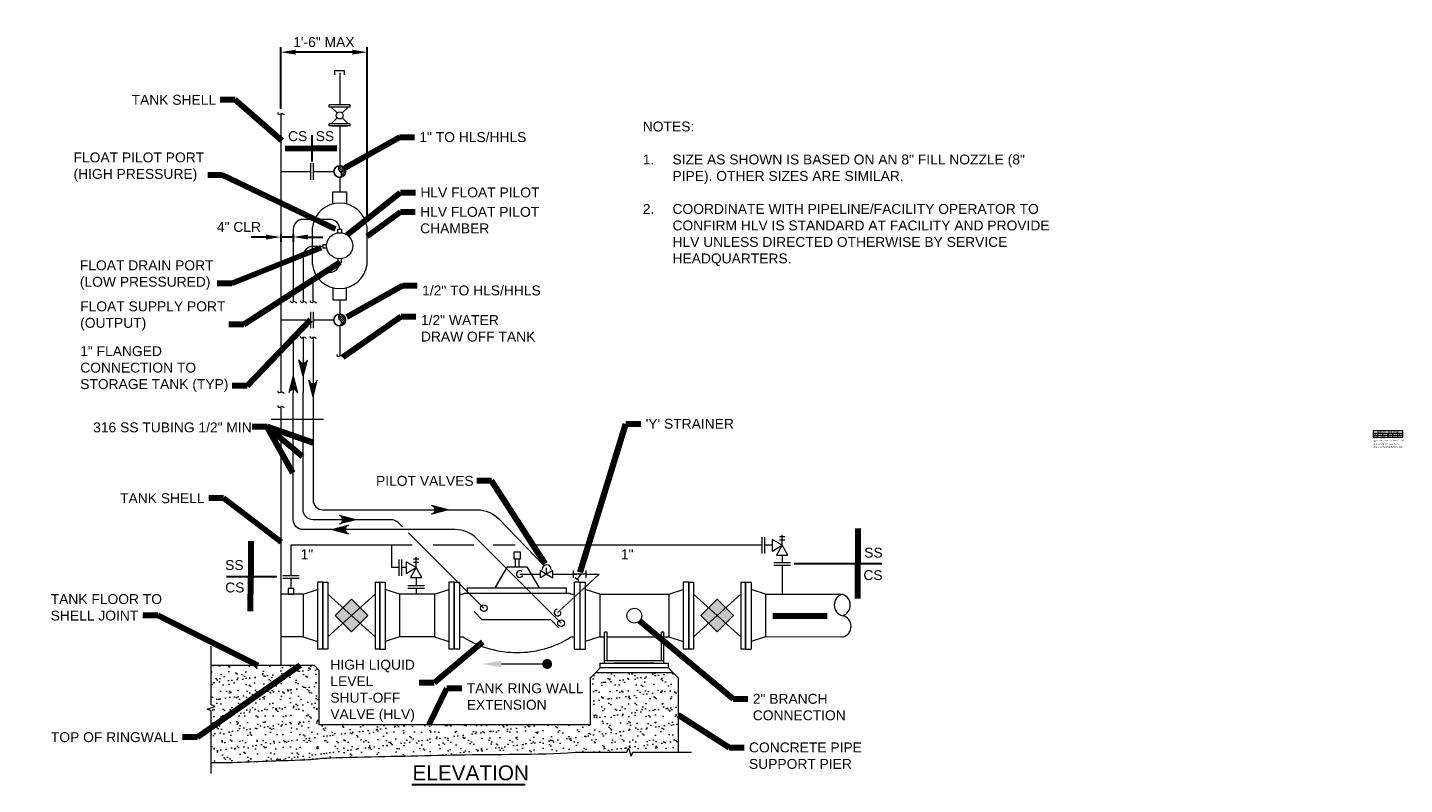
# Model space of a CAD drawing. Header units: inches. Extents: x -2466 to -1611, y -1499 to -1346.
# Tile 5 of 5: x -1889 to -1611, y -1499 to -1346. Entities that reach past the tile are written whole.
import ezdxf

# ---------------------------------------------------------------- set-up
doc = ezdxf.new("R2010")
doc.units = ezdxf.units.IN
doc.header["$MEASUREMENT"] = 0
doc.linetypes.add('HIDDEN', pattern=[0.19685, 0.15748, -0.03937])
doc.layers.get('DefPoints').update_dxf_attribs({"lineweight": 0})
for name, color, linetype, lineweight in [('G-ANNO-DIMS', 2, 'Continuous', 0), ('G-ANNO-MASK', 1, 'Continuous', 0), ('G-ANNO-NOTE', 4, 'Continuous', 30), ('G-ANNO-PATT', 250, 'Continuous', 0), ('G-ANNO-SCHD', 2, 'Continuous', 0), ('G-ANNO-TEXT', 2, 'Continuous', 30), ('M-DETL LGHT', 3, 'Continuous', 0), ('M-DETL-LGHT', 3, 'Continuous', 0), ('M-DETL-MEDM', 5, 'Continuous', 0), ('M-DETL-XLGT', 1, 'Continuous', 0), ('M-PIPE-SUPT', 3, 'Continuous', 0)]:
    doc.layers.add(name, color=color, linetype=linetype, lineweight=lineweight)
doc.layers.add('G-ANNO-NPLT', color=1, linetype='Continuous', lineweight=0, plot=False)
doc.styles.add("AEC_AC_06ArchDims-CC_3-4_1'", font='arial.ttf', dxfattribs={"height": 2})
doc.styles.add('AEC_AC_40Text-LeftTop_FullScale', font='arial.ttf', dxfattribs={"height": 0.125})
doc.styles.add("AEC_AC_41Text-LeftTop_6_1'", font='arial.ttf', dxfattribs={"height": 0.25})
doc.styles.add("AEC_AC_45Text-LeftTop_3-4_1'", font='arial.ttf', dxfattribs={"height": 2})
doc.styles.add("AEC_AC_46Text-LeftTop_1-2_1'", font='arial.ttf', dxfattribs={"height": 3})
doc.dimstyles.new("AEC_AC_06_Arch-Dims_3-4_1'", dxfattribs={"dimtxt": 2, "dimasz": 3, "dimexe": 1, "dimexo": 1, "dimgap": 1, "dimtad": 1, "dimdec": 4, "dimzin": 15, "dimdsep": 46, "dimlunit": 4, "dimtxsty": "AEC_AC_06ArchDims-CC_3-4_1'", "dimcen": 0.09, "dimclrd": 256, "dimclre": 256, "dimazin": 2, "dimtfac": 0.7, "dimtdec": 4, "dimtix": 1, "dimtmove": 1, "dimatfit": 3, "dimfxl": 1, "dimfrac": 1, "dimtolj": 1, "dimtzin": 15, "dimlwd": 30, "dimlwe": 30, "dimarcsym": 0})
doc.dimstyles.new("AEC_AC_45_Notes_3-4_1'", dxfattribs={"dimtxt": 2, "dimasz": 3, "dimexe": 1, "dimexo": 1, "dimgap": 1, "dimtad": 1, "dimjust": 1, "dimdec": 3, "dimzin": 15, "dimdsep": 46, "dimlunit": 5, "dimtxsty": "AEC_AC_45Text-LeftTop_3-4_1'", "dimcen": 0.09, "dimclrd": 256, "dimclre": 256, "dimazin": 2, "dimtfac": 0.7, "dimtdec": 3, "dimtmove": 1, "dimatfit": 1, "dimfxl": 1, "dimfrac": 1, "dimtolj": 1, "dimtzin": 15, "dimlwd": 30, "dimlwe": 30, "dimarcsym": 0})

# ---------------------------------------------------------------- blocks, each defined once
blk = doc.blocks.new('8 WNF')
for p, q in [((4.31, 0), (-4.31, 0)), ((4.31, 0), (5.27, -2.9)), ((-4.31, 0), (-5.2, -2.9)), ((6.75, -2.9), (-6.75, -2.9)), ((-6.75, -4), (-6.75, -2.9)), ((6.75, -4), (-6.75, -4)), ((6.75, -4), (6.75, -2.9))]:
    blk.add_line(p, q)
blk = doc.blocks.new('DBB 8')
blk.add_hatch(color=256).paths.add_polyline_path([(-5.73, -3.3), (-9.03, 0), (-5.73, 3.3), (-2.43, 0)])
for p, q in [((-11.5, 6.75), (-10.52, 6.75)), ((-11.5, -6.75), (-11.5, 6.75)), ((-10.52, 6.75), (-10.52, -6.75)), ((-0.95, 6.75), (0.04, 6.75)), ((-0.95, 6.75), (-0.95, -6.75)), ((0, -6.75), (0, 6.75)), ((-0.95, 4.31), (-10.52, -4.31)), ((-10.52, 4.31), (-0.95, -4.31)), ((-10.52, -6.75), (-11.5, -6.75)), ((0.04, -6.75), (-0.95, -6.75))]:
    blk.add_line(p, q)
blk.add_3dface([(-9.03, 0), (-5.73, 3.3), (-2.43, 0), (-5.73, -3.3)])
blk = doc.blocks.new('PIPEEND')
for centre, radius, start, end in [((0.059, 0.75), 0.257, 103.375, 256.625), ((0.087, 0.25), 0.265, 109.106, 250.894), ((-0.059, 0.25), 0.257, 283.375, 76.625)]:
    blk.add_arc(centre, radius, start, end)
blk = doc.blocks.new('*U9')
at = {"color": 0}
for p, q in [((4.72, 5.25), (4.9, 5.43)), ((4.73, 5.08), (5.04, 5.39)), ((4.79, 4.97), (5.15, 5.32)), ((4.89, 4.89), (5.23, 5.23)), ((4.96, 4.79), (5.3, 5.12)), ((4.98, 4.62), (5.33, 4.97)), ((4.99, 4.46), (5.3, 4.77))]:
    blk.add_line(p, q, dxfattribs=at)
blk = doc.blocks.new('Pipesect')
blk.add_circle((0, 0), 0.5)
at = {"layer": 'M-DETL-XLGT'}
for centre, radius, start, end in [((0.21, 0.25), 0.325, 129.6583, 230.3417), ((-0.12, -0.25), 0.279, 296.4507, 63.5493)]:
    blk.add_arc(centre, radius, start, end, dxfattribs=at)
blk.add_blockref('*U9', (-4.83, -4.94), dxfattribs=at)
blk = doc.blocks.new('FLOWARROW')
blk.add_hatch(color=256).paths.add_polyline_path([(0, 0), (-1.15, -4.46, -0.774597), (1.15, -4.46)])
at = {"color": 13}
for q in [(-1.15, -4.46), (1.15, -4.46)]:
    blk.add_line((0, 0), q, dxfattribs=at)
blk.add_arc((0, -4.76), 1.19, 14.4775, 165.5225, dxfattribs=at)
blk = doc.blocks.new('*D47')
at = {"layer": 'DefPoints', "color": 0, "lineweight": 13, "transparency": 16777216}
for p in [(-1837.74, -1351.04), (-1837.74, -1363.48), (-1820.3, -1386.39)]:
    blk.add_point(p, dxfattribs=at)
at = {"layer": 'G-ANNO-DIMS', "lineweight": 30, "transparency": 16777216}
for p, q in [((-1837.74, -1362.48), (-1837.74, -1350.04)), ((-1823.3, -1351.04), (-1834.74, -1351.04)), ((-1820.3, -1385.39), (-1820.3, -1350.04))]:
    blk.add_line(p, q, dxfattribs=at)
at = {"layer": 'G-ANNO-DIMS', "lineweight": 13, "transparency": 16777216}
for points in [[(-1834.74, -1350.54), (-1834.74, -1351.54), (-1837.74, -1351.04)], [(-1823.3, -1350.54), (-1823.3, -1351.54), (-1820.3, -1351.04)]]:
    blk.add_solid(points, dxfattribs=at)
at = {"layer": 'G-ANNO-DIMS', "color": 0, "lineweight": 30, "transparency": 16777216, "insert": (-1829.02, -1349.02), "char_height": 2, "attachment_point": 5, "style": "AEC_AC_06ArchDims-CC_3-4_1'"}
blk.add_mtext('\\A1;1\'-6" MAX', dxfattribs=at)
blk = doc.blocks.new('*D48')
at = {"layer": 'DefPoints', "color": 0, "lineweight": 13, "transparency": 16777216}
for p in [(-1837.74, -1386.85), (-1837.74, -1388.42), (-1835.21, -1386.85)]:
    blk.add_point(p, dxfattribs=at)
at = {"layer": 'G-ANNO-DIMS', "lineweight": 30, "transparency": 16777216}
for p, q in [((-1840.74, -1388.42), (-1843.74, -1388.42)), ((-1837.74, -1387.85), (-1837.74, -1389.42)), ((-1835.21, -1388.42), (-1837.74, -1388.42)), ((-1835.21, -1387.85), (-1835.21, -1389.42)), ((-1832.21, -1388.42), (-1829.21, -1388.42))]:
    blk.add_line(p, q, dxfattribs=at)
at = {"layer": 'G-ANNO-DIMS', "lineweight": 13, "transparency": 16777216}
for points in [[(-1840.74, -1387.92), (-1840.74, -1388.92), (-1837.74, -1388.42)], [(-1832.21, -1387.92), (-1832.21, -1388.92), (-1835.21, -1388.42)]]:
    blk.add_solid(points, dxfattribs=at)
at = {"layer": 'G-ANNO-DIMS', "color": 0, "lineweight": 30, "transparency": 16777216, "insert": (-1846.18, -1386.39), "char_height": 2, "attachment_point": 5, "style": "AEC_AC_06ArchDims-CC_3-4_1'"}
blk.add_mtext('\\A1;4" CLR', dxfattribs=at)
blk = doc.blocks.new('BLND FLNG 4')
for p, q in [((0.9375, 4.5), (0, 4.5)), ((0, 4.5), (0, -4.5)), ((0.9375, 4.5), (0.9375, -4.5)), ((0.9375, -4.5), (0, -4.5))]:
    blk.add_line(p, q)
blk = doc.blocks.new('BALL 4')
for p, q in [((-8.07, 3.61), (-5.56, 1.08)), ((-3.45, 1.08), (-0.94, 3.61)), ((-8.07, -3.59), (-5.56, -1.05)), ((-3.45, -1.05), (-0.94, -3.59))]:
    blk.add_line(p, q)
blk.add_circle((-4.5, 0.01), 1.5)
for p in [(-9.01, 0), (-0.94, 0)]:
    blk.add_blockref('BLND FLNG 4', p)

msp = doc.modelspace()

# ---------------------------------------------------------------- hatches: boundary and pattern name
at = {"layer": 'G-ANNO-PATT', "lineweight": 13}
h = msp.add_hatch(dxfattribs=at)
h.set_pattern_fill('AR-SAND', color=256, style=0, pattern_type=2)
h.set_pattern_definition([(37.5, (-1835.501, -1490.2136), (-0.08399, 2.5691), [0, -2.026667, 0, -2.266667, 0, -2.166667]), (7.5, (-1835.501, -1490.2136), (2.3597, 3.76286), [0, -1.093333, 0, -1.826667, 0, -0.7]), (327.5, (-1837.141, -1490.2136), (4.15219, 0.007545), [0, -0.666667, 0, -2.4, 0, -3.133333]), (317.5, (-1837.141, -1490.2136), (4.00817, 1.17023), [0, -0.333333, 0, -1.573333, 0, -1.8])])
edge = h.paths.add_edge_path()
edge.add_line((-1778.24659, -1492.57447), (-1767.78302, -1492.57447))
edge.add_line((-1767.78302, -1492.57447), (-1767.48302, -1491.75022))
edge.add_line((-1767.48302, -1491.75022), (-1766.88302, -1493.39871))
edge.add_line((-1766.88302, -1493.39871), (-1766.58302, -1492.57447))
edge.add_line((-1766.58302, -1492.57447), (-1757.42062, -1492.57447))
edge.add_line((-1757.42062, -1492.57447), (-1757.42062, -1477.51051))
edge.add_line((-1757.42062, -1477.51051), (-1758.40487, -1476.52626))
edge.add_line((-1758.40487, -1476.52626), (-1774.1529, -1476.52626))
edge.add_line((-1774.1529, -1476.52626), (-1775.13715, -1477.51051))
edge.add_line((-1775.13715, -1477.51051), (-1775.13715, -1486.95633))
edge.add_line((-1775.13715, -1486.95633), (-1830.00753, -1486.95633))
edge.add_line((-1830.00753, -1486.95633), (-1830.00753, -1475.95638))
edge.add_line((-1830.00753, -1475.95638), (-1831.00753, -1474.95638))
edge.add_line((-1831.00753, -1474.95638), (-1851.81321, -1474.95638))
edge.add_line((-1851.81321, -1474.95638), (-1851.81321, -1482.99662))
edge.add_line((-1851.81321, -1482.99662), (-1850.98897, -1483.29662))
edge.add_line((-1850.98897, -1483.29662), (-1852.63746, -1483.89662))
edge.add_line((-1852.63746, -1483.89662), (-1851.81321, -1484.19662))
edge.add_line((-1851.81321, -1484.19662), (-1851.81321, -1494.66019))
edge.add_spline(control_points=[(-1851.81321, -1494.66019), (-1847.18745, -1494.74778), (-1842.55892, -1494.37777), (-1837.93092, -1494.26993), (-1828.10204, -1494.04089), (-1833.3087, -1493.80657), (-1823.4797, -1493.58291)], knot_values=[0, 0, 0, 0, 0.320124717, 0.320124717, 0.320124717, 1, 1, 1, 1], degree=3, periodic=0)
edge.add_line((-1823.4797, -1493.58291), (-1801.96112, -1493.09499))
edge.add_spline(control_points=[(-1801.96112, -1493.09499), (-1794.05641, -1492.91583), (-1786.13359, -1493.13291), (-1778.24659, -1492.57447)], knot_values=[0, 0, 0, 0, 1, 1, 1, 1], degree=3, periodic=0)

# ---------------------------------------------------------------- linework, layer by layer
at = {"layer": 'G-ANNO-MASK', "flags": 128}
for points in [[(-1838.34983, -1363.23699, 0.69740207), (-1837.73854, -1363.4804), (-1837.73854, -1363.4804, -0.453827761), (-1837.09175, -1363.73489)], [(-1835.82313, -1401.27058, 0.69740207), (-1835.21184, -1401.51399), (-1835.21184, -1401.51399, -0.453827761), (-1834.56505, -1401.76848)], [(-1833.82313, -1401.27058, 0.69740207), (-1833.21184, -1401.51399), (-1833.21184, -1401.51399, -0.453827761), (-1832.56505, -1401.76848)], [(-1831.82313, -1401.27058, 0.69740207), (-1831.21184, -1401.51399), (-1831.21184, -1401.51399, -0.453827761), (-1830.56505, -1401.76848)], [(-1835.82313, -1408.43269, 0.69740207), (-1835.21184, -1408.6761), (-1835.21184, -1408.6761, -0.453827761), (-1834.56505, -1408.93059)], [(-1833.82313, -1408.43269, 0.69740207), (-1833.21184, -1408.6761), (-1833.21184, -1408.6761, -0.453827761), (-1832.56505, -1408.93059)], [(-1831.82313, -1408.43269, 0.69740207), (-1831.21184, -1408.6761), (-1831.21184, -1408.6761, -0.453827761), (-1830.56505, -1408.93059)], [(-1826.43075, -1412.18156, 0.69740207), (-1825.81945, -1412.42498), (-1825.81945, -1412.42498, -0.453827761), (-1825.17267, -1412.67946)], [(-1838.34983, -1419.52619, 0.69740207), (-1837.73854, -1419.76961), (-1837.73854, -1419.76961, -0.453827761), (-1837.09175, -1420.0241)], [(-1838.34983, -1422.48128, 0.69740207), (-1837.73854, -1422.72469), (-1837.73854, -1422.72469, -0.453827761), (-1837.09175, -1422.97918)]]:
    msp.add_lwpolyline(points, format="xyb", dxfattribs=at)
for points in [[(-1851.81321, -1496.84709), (-1851.81321, -1484.19662), (-1852.63746, -1483.89662), (-1850.98897, -1483.29662), (-1851.81321, -1482.99662), (-1851.81321, -1471.15886)], [(-1778.24659, -1492.57447), (-1767.78302, -1492.57447), (-1767.48302, -1491.75022), (-1766.88302, -1493.39871), (-1766.58302, -1492.57447), (-1754.74525, -1492.57447)]]:
    msp.add_lwpolyline(points, dxfattribs=at)
at = {"layer": 'G-ANNO-NOTE', "ltscale": 0.5}
for p, q in [((-1831.47822, -1367.85155), (-1831.47822, -1373.14917)), ((-1716.24971, -1454.50042), (-1733.97637, -1454.50042)), ((-1848.67612, -1457.04548), (-1838.51384, -1457.04548))]:
    msp.add_line(p, q, dxfattribs=at)
at = {"layer": 'G-ANNO-NOTE', "lineweight": 30}
for points in [[(-1836.8536, -1370.47661), (-1833.85457, -1370.98242), (-1833.85263, -1369.98243)], [(-1826.37242, -1370.48703), (-1829.37242, -1369.98703), (-1829.37242, -1370.98703)]]:
    msp.add_solid(points, dxfattribs=at)
at = {"layer": 'G-ANNO-NPLT'}
msp.add_open_spline([(-1851.81321, -1494.66019), (-1847.18745, -1494.74778), (-1842.55892, -1494.37777), (-1837.93092, -1494.26993), (-1828.10204, -1494.04089), (-1833.3087, -1493.80657), (-1823.4797, -1493.58291), (-1816.30686, -1493.41968), (-1809.13398, -1493.25756), (-1801.96112, -1493.09499), (-1794.05641, -1492.91583), (-1786.13359, -1493.13291), (-1778.24659, -1492.57447)], degree=3, knots=[0, 0, 0, 0, 0.15669963, 0.15669963, 0.15669963, 0.489495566, 0.489495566, 0.489495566, 0.732357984, 0.732357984, 0.732357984, 1, 1, 1, 1], dxfattribs=at)
at = {"layer": 'G-ANNO-SCHD'}
for p, q in [((-1616.98257, -1427.58701), (-1616.98257, -1428.84588)), ((-1610.98227, -1427.58701), (-1616.98257, -1427.58701)), ((-1616.98257, -1428.04037), (-1610.98227, -1428.04037)), ((-1610.98227, -1428.5592), (-1616.98257, -1428.5592)), ((-1616.98257, -1428.84588), (-1610.98227, -1428.84588)), ((-1615.98252, -1428.84588), (-1615.98252, -1428.04037)), ((-1614.98247, -1428.84588), (-1614.98247, -1428.04037)), ((-1613.98242, -1428.04037), (-1613.98242, -1428.84588)), ((-1612.98237, -1428.84588), (-1612.98237, -1428.04037)), ((-1611.98232, -1428.84588), (-1611.98232, -1428.04037)), ((-1610.98227, -1428.84588), (-1610.98227, -1427.58701))]:
    msp.add_line(p, q, dxfattribs=at)
at = {"layer": 'G-ANNO-TEXT'}
msp.add_line((-1811.21308, -1499.09041), (-1788.33903, -1499.09041), dxfattribs=at)
at = {"layer": 'M-DETL LGHT'}
for p, q in [((-1837.73854, -1363.4804), (-1837.73854, -1419.82612)), ((-1826.16833, -1387.56962), (-1826.16833, -1386.81276)), ((-1826.16833, -1386.81276), (-1825.47259, -1386.81276)), ((-1825.47259, -1386.81276), (-1825.47259, -1387.56962)), ((-1829.15846, -1389.95574), (-1828.45446, -1389.95574)), ((-1829.15846, -1390.65147), (-1829.15846, -1389.95574)), ((-1828.42459, -1390.65147), (-1829.15846, -1390.65147)), ((-1826.16833, -1392.81266), (-1826.16833, -1393.56951)), ((-1826.16833, -1393.56951), (-1825.47259, -1393.56951)), ((-1825.47259, -1393.56951), (-1825.47259, -1392.81266)), ((-1837.73854, -1422.93638), (-1837.73854, -1474.95638)), ((-1811.14966, -1450.73756), (-1835.664, -1450.73756)), ((-1835.664, -1450.73756), (-1835.664, -1456.82863)), ((-1815.3399, -1450.73756), (-1815.3399, -1455.25042)), ((-1798.71037, -1450.73756), (-1806.89746, -1450.73756)), ((-1790.33289, -1450.73756), (-1794.77549, -1450.73756)), ((-1740.41866, -1450.73756), (-1787.30392, -1450.73756)), ((-1738.40303, -1450.73756), (-1739.8869, -1450.73756)), ((-1813.84143, -1455.25042), (-1815.3399, -1455.25042)), ((-1813.84143, -1453.58956), (-1813.84143, -1456.91127)), ((-1813.30967, -1453.58956), (-1813.30967, -1456.91127)), ((-1812.3796, -1455.25042), (-1813.30967, -1455.25042)), ((-1791.96875, -1455.06503), (-1794.45806, -1459.34677)), ((-1791.96875, -1455.06503), (-1787.96875, -1455.06503)), ((-1790.34375, -1453.48281), (-1790.34375, -1455.06503)), ((-1789.59375, -1453.48281), (-1789.59375, -1455.06503)), ((-1787.96875, -1455.06503), (-1785.47943, -1459.34677)), ((-1783.99249, -1456.55574), (-1783.99343, -1455.28227)), ((-1736.38701, -1452.75358), (-1736.38701, -1454.23745)), ((-1736.38701, -1454.76921), (-1736.38701, -1460.65463)), ((-1837.32486, -1456.82863), (-1834.00314, -1456.82863)), ((-1837.32486, -1457.36039), (-1834.00314, -1457.36039)), ((-1835.664, -1457.36039), (-1835.664, -1459.50427)), ((-1810.36358, -1457.26644), (-1810.36358, -1458.95486)), ((-1778.62136, -1455.8206), (-1778.62136, -1457.29087)), ((-1776.07479, -1456.55574), (-1778.62136, -1456.55574)), ((-1778.24924, -1457.27731), (-1777.47179, -1457.87548)), ((-1777.07523, -1456.55574), (-1777.86051, -1457.57639)), ((-1773.359, -1456.55574), (-1776.1765, -1459.16076)), ((-1776.07479, -1455.8206), (-1776.07479, -1457.29087)), ((-1776.07479, -1456.55574), (-1773.359, -1456.55574)), ((-1833.22028, -1460.64341), (-1837.73854, -1460.64268)), ((-1806.61175, -1460.64388), (-1813.71803, -1460.64274)), ((-1806.61175, -1460.64388), (-1813.71803, -1460.64274)), ((-1808.70272, -1458.95486), (-1812.02443, -1458.95486)), ((-1808.70272, -1459.48662), (-1812.02443, -1459.48662)), ((-1810.36358, -1459.48662), (-1810.36358, -1460.64328)), ((-1802.65977, -1471.70699), (-1802.6576, -1458.20705)), ((-1802.65868, -1458.20703), (-1801.55632, -1458.20703)), ((-1802.65868, -1471.70701), (-1802.65868, -1458.20703)), ((-1801.55632, -1471.70701), (-1801.55632, -1458.20703)), ((-1800.61447, -1460.44913), (-1779.32302, -1460.44913)), ((-1799.96875, -1459.34677), (-1779.96875, -1459.34677)), ((-1799.96875, -1460.44913), (-1799.96875, -1459.34677)), ((-1779.96875, -1460.44913), (-1779.96875, -1459.34677)), ((-1777.27881, -1458.20703), (-1778.38117, -1458.20703)), ((-1778.38117, -1471.70701), (-1778.38117, -1458.20703)), ((-1773.27887, -1460.64537), (-1759.2789, -1460.64537)), ((-1724.16544, -1460.65732), (-1739.8058, -1460.65279)), ((-1798.65682, -1464.11614), (-1797.062, -1465.70977)), ((-1797.062, -1465.70977), (-1783.19938, -1465.70977)), ((-1783.19938, -1465.70977), (-1781.57616, -1467.33211)), ((-1833.22172, -1469.26841), (-1837.76922, -1469.26767)), ((-1806.61313, -1469.26888), (-1813.71942, -1469.26774)), ((-1806.61313, -1469.26888), (-1813.71942, -1469.26774)), ((-1773.27887, -1469.2674), (-1772.27889, -1469.2674)), ((-1771.78065, -1469.2674), (-1760.77712, -1469.2674)), ((-1760.27889, -1469.2674), (-1759.2789, -1469.2674)), ((-1724.16544, -1469.28232), (-1739.87575, -1469.27481)), ((-1801.55632, -1471.70701), (-1802.65868, -1471.70701)), ((-1778.38117, -1471.70701), (-1777.27881, -1471.70701))]:
    msp.add_line(p, q, dxfattribs=at)
at = {"layer": 'M-DETL LGHT', "flags": 128}
for points in [[(-1839.67145, -1425.23349), (-1829.09927, -1425.23349)], [(-1789.43707, -1456.55574), (-1785.26578, -1456.55574)], [(-1782.71921, -1456.55574), (-1777.93323, -1456.55574)]]:
    msp.add_lwpolyline(points, dxfattribs=at)
at = {"layer": 'M-DETL LGHT'}
for centre, radius in [((-1796.69909, -1463.44771), 0.67349), ((-1766.27889, -1464.95638), 1.5), ((-1781.0813, -1466.47135), 0.67349)]:
    msp.add_circle(centre, radius, dxfattribs=at)
for centre, radius, start, end in [((-1783.99249, -1455.60033), 0.90303, 0, 180), ((-1789.43707, -1456.55574), 0.67349, 54.2712524, 334.206904), ((-1801.17416, -1459.64127), 0.9828, 247.1171986, 304.7144449), ((-1778.76333, -1459.64127), 0.9828, 235.2855551, 292.8828014), ((-1781.78481, -1464.34434), 0.67349, 98.2053534, 18.141005), ((-1801.17416, -1470.27277), 0.9828, 56.7886141, 112.8828014), ((-1778.76333, -1470.27277), 0.9828, 67.1171986, 123.2113859), ((-1789.91764, -1451.62838), 20.79683, 238.9773289, 269.8592089), ((-1790.01985, -1451.62838), 20.79683, 270.1407911, 301.0226711)]:
    msp.add_arc(centre, radius, start, end, dxfattribs=at)
for points in [[(-1789.28752, -1453.48281), (-1789.28752, -1452.12034), (-1790.64998, -1452.12034), (-1790.64998, -1453.48281)], [(-1785.26578, -1455.8206), (-1783.99249, -1456.55574), (-1785.26578, -1457.29087)], [(-1782.71921, -1455.8206), (-1783.99249, -1456.55574), (-1782.71921, -1457.29087)]]:
    msp.add_3dface(points, dxfattribs=at)
at = {"layer": 'M-DETL-LGHT', "ltscale": 2}
for p, q in [((-1825.82138, -1355.2431), (-1825.82138, -1361.57884)), ((-1825.82138, -1365.96407), (-1825.82138, -1373.99658)), ((-1837.73854, -1375.17652), (-1831.73854, -1375.17652)), ((-1831.23854, -1375.17652), (-1826.99091, -1375.17652)), ((-1825.82138, -1376.35645), (-1825.82138, -1379.25327)), ((-1837.73854, -1405.18541), (-1831.73854, -1405.18541)), ((-1831.23854, -1405.18541), (-1827.00136, -1405.18541)), ((-1835.21184, -1408.72671), (-1835.21184, -1419.82612)), ((-1833.21184, -1408.72671), (-1833.21184, -1419.82612)), ((-1831.21184, -1408.72671), (-1831.21184, -1419.82612))]:
    msp.add_line(p, q, dxfattribs=at)
at = {"layer": 'M-DETL-LGHT'}
for p, q in [((-1827.48223, -1365.96407), (-1824.16052, -1365.96407)), ((-1831.73854, -1373.51566), (-1831.73854, -1376.83737)), ((-1831.20678, -1373.51566), (-1831.20678, -1376.83737)), ((-1831.73854, -1403.52455), (-1831.73854, -1406.84626)), ((-1831.20678, -1403.52455), (-1831.20678, -1406.84626)), ((-1740.41866, -1452.39841), (-1740.41866, -1449.0767)), ((-1739.8869, -1452.39841), (-1739.8869, -1449.0767)), ((-1736.93074, -1448.95493), (-1735.84328, -1448.95493)), ((-1736.93074, -1449.64205), (-1735.84328, -1449.64205)), ((-1736.38701, -1450.73756), (-1736.38701, -1448.5917)), ((-1810.90731, -1453.46779), (-1809.81985, -1453.46779)), ((-1810.90731, -1454.15491), (-1809.81985, -1454.15491)), ((-1810.36358, -1455.25042), (-1810.36358, -1453.10456)), ((-1738.04787, -1454.23745), (-1734.72615, -1454.23745)), ((-1738.04787, -1454.76921), (-1734.72615, -1454.76921)), ((-1851.81321, -1474.95638), (-1831.00753, -1474.95638)), ((-1830.00753, -1475.95638), (-1831.00753, -1474.95638)), ((-1830.00753, -1475.95638), (-1830.00753, -1486.95633)), ((-1830.00753, -1486.95633), (-1775.13715, -1486.95633))]:
    msp.add_line(p, q, dxfattribs=at)
at = {"layer": 'M-DETL-LGHT', "linetype": 'HIDDEN'}
msp.add_line((-1776.1765, -1459.16076), (-1781.78183, -1464.34336), dxfattribs=at)
at = {"layer": 'M-DETL-LGHT', "flags": 128}
msp.add_lwpolyline([(-1824.85184, -1355.63745), (-1824.85184, -1354.84876), (-1826.87071, -1354.84876), (-1826.87071, -1355.63745)], dxfattribs=at)
for points in [[(-1825.81286, -1373.99654, 0.998368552), (-1825.81286, -1376.3565, 1.001634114), (-1825.81286, -1373.99654)], [(-1825.82331, -1404.00543, 0.998368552), (-1825.82331, -1406.36539, 1.001634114), (-1825.82331, -1404.00543)]]:
    msp.add_lwpolyline(points, format="xyb", dxfattribs=at)
at = {"layer": 'M-DETL-LGHT', "ltscale": 2, "flags": 128}
for points in [[(-1825.82046, -1386.84594), (-1825.82046, -1386.84594, 0.414213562), (-1827.82046, -1384.84594), (-1833.21184, -1384.84594, 0.414213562), (-1835.21184, -1386.84594), (-1835.21184, -1401.44336)], [(-1829.15846, -1390.3036), (-1831.21184, -1390.3036, 0.414213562), (-1833.21184, -1392.3036), (-1833.21184, -1401.44336)], [(-1831.21184, -1401.44336), (-1831.21184, -1397.53633, -0.414213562), (-1829.21184, -1395.53633), (-1827.82046, -1395.53633, 0.409362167), (-1825.82073, -1393.56951)], [(-1781.0813, -1466.47135), (-1798.20663, -1449.32473, 0.199073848), (-1802.45191, -1447.56473), (-1833.21184, -1447.56473, -0.414213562), (-1835.21184, -1445.56473), (-1835.21184, -1419.82612)], [(-1813.1173, -1447.02951), (-1813.99628, -1446.15052, 0.198912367), (-1815.4105, -1445.56473), (-1831.21184, -1445.56473, -0.414213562), (-1833.21184, -1443.56473), (-1833.21184, -1419.82612)], [(-1831.21184, -1419.82612), (-1831.21184, -1441.56473, 0.414213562), (-1829.21184, -1443.56473), (-1797.9762, -1443.56473, -0.198912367), (-1793.73356, -1445.32209), (-1784.52714, -1454.87259)]]:
    msp.add_lwpolyline(points, format="xyb", dxfattribs=at)
for points in [[(-1825.82138, -1401.129), (-1825.82138, -1404.00543)], [(-1825.82138, -1406.36539), (-1825.82138, -1412.42498)], [(-1811.91701, -1448.22979), (-1799.96875, -1460.17805), (-1796.69909, -1463.44771)]]:
    msp.add_lwpolyline(points, dxfattribs=at)
at = {"layer": 'M-DETL-LGHT'}
msp.add_circle((-1825.82046, -1390.19114), 2.6445, dxfattribs=at)
for points in [[(-1738.40303, -1451.90151), (-1736.38701, -1450.73756), (-1738.40303, -1449.57361)], [(-1735.22306, -1452.75358), (-1736.38701, -1450.73756), (-1737.55096, -1452.75358)], [(-1812.3796, -1456.41437), (-1810.36358, -1455.25042), (-1812.3796, -1454.08647)], [(-1809.19963, -1457.26644), (-1810.36358, -1455.25042), (-1811.52753, -1457.26644)], [(-1836.24634, -1460.64294), (-1835.08166, -1460.64294), (-1835.08166, -1459.50427), (-1836.24634, -1459.50427)]]:
    msp.add_3dface(points, dxfattribs=at)
at = {"layer": 'M-DETL-MEDM'}
for p, q in [((-1827.20126, -1381.72617), (-1827.20126, -1379.25327)), ((-1827.20126, -1379.25327), (-1824.43966, -1379.25327)), ((-1824.43966, -1379.25327), (-1824.43966, -1381.72618)), ((-1831.34459, -1393.98857), (-1831.34459, -1386.3937)), ((-1820.29633, -1393.98857), (-1820.29633, -1386.3937)), ((-1827.20126, -1398.65554), (-1827.20126, -1401.129)), ((-1824.43966, -1401.129), (-1824.43966, -1398.65554)), ((-1827.20126, -1401.129), (-1824.43966, -1401.129))]:
    msp.add_line(p, q, dxfattribs=at)
at = {"layer": 'M-DETL-MEDM', "color": 3, "flags": 128}
msp.add_lwpolyline([(-1784.38754, -1474.73139, 1, 1, 1), (-1783.38754, -1474.73139, 1, 1, 1), (-1784.38754, -1474.73139, 0, 0, 0)], format="xyseb", dxfattribs=at)
at = {"layer": 'M-DETL-MEDM'}
for centre, start, end in [((-1825.82047, -1387.12453), 7.5419972, 172.4579972), ((-1825.82047, -1393.25719), 187.5419944, 352.4579945)]:
    msp.add_arc(centre, 5.57215, start, end, dxfattribs=at)
at = {"layer": 'M-DETL-MEDM', "color": 3, "start_tangent": (1, 0), "end_tangent": (1, 0)}
msp.add_spline([(-1793.12362, -1474.73139), (-1783.38754, -1474.73139)], degree=3, dxfattribs=at)
at = {"layer": 'M-DETL-MEDM', "color": 3}
msp.add_solid([(-1793.12362, -1475.39805), (-1797.12362, -1474.73139), (-1793.12362, -1474.06472)], dxfattribs=at)
at = {"layer": 'M-PIPE-SUPT'}
for p, q in [((-1772.27889, -1474.55775), (-1772.27889, -1468.2674)), ((-1771.78065, -1468.2674), (-1772.27889, -1468.2674)), ((-1771.78065, -1474.08531), (-1771.78065, -1468.2674)), ((-1760.77712, -1474.08531), (-1760.77712, -1468.2674)), ((-1760.27889, -1468.2674), (-1760.77712, -1468.2674)), ((-1760.27889, -1474.55775), (-1760.27889, -1468.2674)), ((-1773.16865, -1475.54201), (-1773.16865, -1474.55775)), ((-1773.16865, -1474.55775), (-1759.38912, -1474.55775)), ((-1760.27889, -1474.08531), (-1772.27889, -1474.08531)), ((-1772.27889, -1474.55775), (-1760.27889, -1474.55775)), ((-1762.27889, -1474.55775), (-1770.27889, -1474.55775)), ((-1759.38912, -1475.54201), (-1759.38912, -1474.55775)), ((-1774.1529, -1476.52626), (-1775.13715, -1477.51051)), ((-1775.13715, -1486.95633), (-1775.13715, -1477.51051)), ((-1774.1529, -1476.52626), (-1773.16865, -1475.54201)), ((-1758.40487, -1476.52626), (-1774.1529, -1476.52626)), ((-1759.38912, -1475.54201), (-1773.16865, -1475.54201)), ((-1758.40487, -1476.52626), (-1759.38912, -1475.54201)), ((-1757.42062, -1477.51051), (-1758.40487, -1476.52626)), ((-1757.42062, -1477.51051), (-1757.42062, -1492.57447))]:
    msp.add_line(p, q, dxfattribs=at)

# ---------------------------------------------------------------- block references
at = {"layer": 'M-DETL LGHT', "rotation": 90}
for p in [(-1833.22172, -1464.95638), (-1806.65867, -1464.95638), (-1759.2789, -1464.95638)]:
    msp.add_blockref('8 WNF', p, dxfattribs=at)
at = {"layer": 'M-DETL LGHT'}
for p in [(-1817.72173, -1464.95638), (-1743.77891, -1464.95906)]:
    msp.add_blockref('DBB 8', p, dxfattribs=at)
at = {"layer": 'M-DETL LGHT', "yscale": -1, "rotation": 89.99999999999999}
for p in [(-1813.72174, -1464.95638), (-1773.27887, -1464.95638), (-1739.77892, -1464.95371)]:
    msp.add_blockref('8 WNF', p, dxfattribs=at)
at = {"layer": 'M-DETL LGHT', "xscale": 8.625, "yscale": 8.625, "zscale": 8.625, "rotation": 180}
msp.add_blockref('PIPEEND', (-1724.16544, -1460.65732), dxfattribs=at)
at = {"layer": 'M-DETL-LGHT', "xscale": 0.4722222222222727, "yscale": 0.4722222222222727, "zscale": 0.4722222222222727, "rotation": 269.9999999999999}
msp.add_blockref('BALL 4', (-1825.82138, -1365.96407), dxfattribs=at)
at = {"layer": 'M-DETL-LGHT', "ltscale": 2, "xscale": 0.75, "yscale": 0.75, "zscale": 0.75}
for p, rotation in [((-1833.21184, -1416.57456), 180), ((-1831.21184, -1420.72328), 180), ((-1803.89537, -1443.56473), 270), ((-1827.37932, -1447.56473), 89.99999999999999), ((-1822.54628, -1445.56473), 270)]:
    msp.add_blockref('FLOWARROW', p, dxfattribs=dict(at, rotation=rotation))
at = {"layer": 'M-DETL-LGHT', "ltscale": 2, "xscale": 0.75, "yscale": 0.75, "zscale": 0.76}
msp.add_blockref('FLOWARROW', (-1835.21184, -1416.57825), dxfattribs=at)
at = {"layer": 'M-DETL-XLGT', "xscale": 2.359962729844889, "yscale": 2.359962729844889, "zscale": 2.359962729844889}
for p in [(-1825.81093, -1375.17652), (-1825.82138, -1405.18541)]:
    msp.add_blockref('Pipesect', p, dxfattribs=at)

# ---------------------------------------------------------------- texts
at = {"layer": 'G-ANNO-NOTE', "char_height": 2, "style": "AEC_AC_45Text-LeftTop_3-4_1'"}
for s, insert, attachment_point in [('TANK SHELL', (-1867.87675, -1361.70749), 7), ('CS', (-1836.26126, -1367.02487), 1), ('SS', (-1830.66859, -1367.02487), 1), ('1" TO HLS/HHLS', (-1809.73293, -1368.23183), 4), ('HLV FLOAT PILOT', (-1809.5155, -1379.41571), 4), ('\\A1;{\\H1x;1/2\\A0;\\H1x;" TO HLS/HHLS}', (-1809.15939, -1399.23204), 4), ('316 SS TUBING {\\A1;\\H1x;1/2}" MIN', (-1875.64669, -1427.92884), 7), ("'Y' STRAINER", (-1763.98088, -1426.18778), 4), ('PILOT VALVES', (-1818.47478, -1438.74249), 7), ('TANK SHELL', (-1870.2066, -1442.24717), 7), ('1"', (-1833.73208, -1451.56407), 1), ('1"', (-1768.97938, -1451.56407), 1)]:
    msp.add_mtext(s, dxfattribs=dict(at, insert=insert, attachment_point=attachment_point))
for s, insert, width, attachment_point in [('FLOAT PILOT PORT (HIGH PRESSURE)', (-1879.6055, -1377.25656), 29.7238356, 7), ('HLV FLOAT PILOT CHAMBER', (-1809.55545, -1387.69489), 28.3275694, 7), ('FLOAT DRAIN PORT (LOW PRESSURED)', (-1878.32927, -1393.13154), 31.2338581, 1), ('FLOAT SUPPLY PORT (OUTPUT)', (-1878.26176, -1401.43216), 31.4960148, 1), ('1" FLANGED CONNECTION TO STORAGE TANK (TYP)', (-1878.26746, -1410.48177), 33.0794412, 1), ('CONCRETE PIPE SUPPORT PIER', (-1743.10396, -1490.6003), 24.3852282, 1)]:
    msp.add_mtext(s, dxfattribs=dict(at, insert=insert, width=width, attachment_point=attachment_point))
at = {"layer": 'G-ANNO-NOTE', "lineweight": 13, "char_height": 2, "style": "AEC_AC_45Text-LeftTop_3-4_1'"}
for s, insert, width, attachment_point in [('\\A1;{\\H1x;1/2\\A0;\\H1x;" WATER DRAW OFF TANK}', (-1809.39946, -1409.57023), 23.4788829, 7), ('TANK FLOOR TO SHELL JOINT', (-1884.22921, -1465.9704), 26.7177723, 7), ('HIGH LIQUID\\PLEVEL\\PSHUT-OFF\\PVALVE (HLV)', (-1827.71037, -1473.87589), 35.7359622, 1), ('TANK RING WALL EXTENSION', (-1800.14026, -1484.01027), 25.0076465, 7), ('2" BRANCH CONNECTION', (-1742.32877, -1480.7772), 24.8760827, 1)]:
    msp.add_mtext(s, dxfattribs=dict(at, insert=insert, width=width, attachment_point=attachment_point))
for s, insert, attachment_point in [('SS', (-1716.08708, -1451.22225), 3), ('SS', (-1848.96375, -1453.73225), 1), ('CS', (-1716.1008, -1455.76214), 3), ('CS', (-1848.96375, -1458.27214), 1), ('TOP OF RINGWALL', (-1858.42197, -1489.53804), 6)]:
    msp.add_mtext(s, dxfattribs=dict(at, insert=insert, attachment_point=attachment_point))
at = {"layer": 'G-ANNO-SCHD'}
for s, insert, char_height, attachment_point, style in [('TANK SIZE\\P(BBLs)\\P', (-1616.48255, -1428.29978), 0.125, 5, 'AEC_AC_40Text-LeftTop_FullScale'), ('X,000', (-1616.48153, -1428.71262), 0.125, 5, 'AEC_AC_40Text-LeftTop_FullScale'), ('LEVEL SET-POINT TABLE', (-1613.98242, -1427.81369), 0.25, 5, "AEC_AC_41Text-LeftTop_6_1'"), ('X\'-X"', (-1615.4825, -1428.64302), 0.125, 2, 'AEC_AC_40Text-LeftTop_FullScale'), ('LLLA\\P', (-1615.4825, -1428.29978), 0.125, 5, 'AEC_AC_40Text-LeftTop_FullScale'), ('X\'-X"', (-1614.48245, -1428.64302), 0.125, 2, 'AEC_AC_40Text-LeftTop_FullScale'), ('LLA\\P', (-1614.48245, -1428.29978), 0.125, 5, 'AEC_AC_40Text-LeftTop_FullScale'), ('X\'-X"', (-1613.4824, -1428.64302), 0.125, 2, 'AEC_AC_40Text-LeftTop_FullScale'), ('HLA\\P', (-1613.4824, -1428.29978), 0.125, 5, 'AEC_AC_40Text-LeftTop_FullScale'), ('X\'-X"', (-1612.48235, -1428.64302), 0.125, 2, 'AEC_AC_40Text-LeftTop_FullScale'), ('HLV\\P', (-1612.48235, -1428.29978), 0.125, 5, 'AEC_AC_40Text-LeftTop_FullScale'), ('HHLA\\P', (-1611.4823, -1428.29978), 0.125, 5, 'AEC_AC_40Text-LeftTop_FullScale'), ('X\'-X"', (-1611.4823, -1428.64302), 0.125, 2, 'AEC_AC_40Text-LeftTop_FullScale')]:
    msp.add_mtext(s, dxfattribs=dict(at, insert=insert, char_height=char_height, attachment_point=attachment_point, style=style))
at = {"layer": 'G-ANNO-TEXT', "attachment_point": 1}
for s, insert, char_height, width, style in [('NOTES:\\P\\P\\pi-6,l6,t6;1.^ISIZE AS SHOWN IS BASED ON AN 8" FILL NOZZLE (8" PIPE). OTHER SIZES ARE SIMILAR.\\P\\pi0,l0,tz;\\P\\pi-6,l6,t6;2.^ICOORDINATE WITH PIPELINE/FACILITY OPERATOR TO CONFIRM HLV IS STANDARD AT FACILITY AND PROVIDE HLV UNLESS DIRECTED OTHERWISE BY SERVICE HEADQUARTERS.', (-1764.56525, -1365.0745), 2, 83.2622711, "AEC_AC_45Text-LeftTop_3-4_1'"), ('LEVEL SWITCH AND LCV NOTE:\\P\\P\\pi-0.375,l0.375,t0.375;1.^ISET POINT IS DEFINED AS THE DISTANCE ABOVE THE BOTTOM OF THE SHELL.\\P\\pi0,l0,tz;\\P\\pi-0.375,l0.375,t0.375;2.^ISEE SHEET G.03 FOR DESIGNER NOTES; LEVELS MUST BE SITE ADAPTED TO ALLOW SUFFICIENT OPERATOR RESPONSE TIME.  \\P\\pi0,l0,tz;\\P\\pi-0.375,l0.375,t0.375;3.^ISEE TABLE 1 ON C.01 FOR TYPICAL DESIGN INFLOW AND OUTFLOW RATES FOR ALARMS. ACTUAL FLOW RATES MUST BE SITE ADAPTED', (-1617.26473, -1429.09013), 0.125, 6.668211, 'AEC_AC_40Text-LeftTop_FullScale')]:
    msp.add_mtext(s, dxfattribs=dict(at, insert=insert, char_height=char_height, width=width, style=style))
at = {"layer": 'G-ANNO-TEXT', "insert": (-1811.10122, -1495.22991), "char_height": 3, "attachment_point": 1, "style": "AEC_AC_46Text-LeftTop_1-2_1'"}
msp.add_mtext('ELEVATION', dxfattribs=at)

# ---------------------------------------------------------------- dimensions: what is measured, and where the dimension line sits
at = {"layer": 'G-ANNO-DIMS', "lineweight": 30}
dim = msp.add_linear_dim(base=(-1837.73854, -1351.0414), p1=(-1820.29652, -1386.39317), p2=(-1837.73854, -1363.4804), angle=180, text='1\'-6" MAX', dimstyle="AEC_AC_06_Arch-Dims_3-4_1'", dxfattribs=at)
dim.commit()
dim.dimension.update_dxf_attribs({"geometry": '*D47', "text_midpoint": (-1829.01753, -1349.02026)})
dim = msp.add_linear_dim(base=(-1837.73854, -1388.42006), p1=(-1835.21184, -1386.84594), p2=(-1837.73854, -1386.84594), angle=180, text='4" CLR', dimstyle="AEC_AC_06_Arch-Dims_3-4_1'", dxfattribs=at)
dim.commit()
dim.dimension.update_dxf_attribs({"geometry": '*D48', "text_midpoint": (-1846.17528, -1388.42006), "dimtype": 160})

# ---------------------------------------------------------------- leaders
at = {"layer": 'G-ANNO-NOTE', "lineweight": 30, "annotation_type": 0, "has_hookline": 1}
for points, hookline_direction, text_width in [([(-1837.46398, -1368.99565), (-1846.95754, -1360.67319), (-1849.95754, -1360.67319)], 1, 16.91542), ([(-1824.79958, -1374.46162), (-1813.73293, -1368.23183), (-1810.73293, -1368.23183)], 0, 21.19236), ([(-1826.63616, -1386.84594), (-1849.49422, -1375.94483), (-1852.49422, -1375.94483)], 1, 26.10641), ([(-1824.31279, -1387.95654), (-1813.5155, -1379.41571), (-1810.5155, -1379.41571)], 0, 23.78581), ([(-1820.26666, -1388.21574), (-1813.55545, -1383.29219), (-1810.55545, -1383.29219)], 0, 23.78581), ([(-1829.56717, -1390.62606), (-1847.59756, -1397.81167), (-1850.59756, -1397.81167)], 1, 26.72578), ([(-1825.82046, -1393.56951), (-1845.19621, -1406.11229), (-1848.19621, -1406.11229)], 1, 29.05866), ([(-1824.40866, -1404.53924), (-1813.15939, -1398.19775), (-1810.15939, -1398.19775)], 0, 23.52251), ([(-1831.73854, -1405.18541), (-1844.52509, -1418.5303), (-1847.52509, -1418.5303)], 1, 29.73397), ([(-1825.17267, -1412.67946), (-1813.39946, -1404.49896), (-1810.39946, -1404.49896)], 0, 22.90587), ([(-1835.29173, -1436.12148), (-1840.51228, -1426.77816), (-1843.51228, -1426.77816)], 1, 31.69986), ([(-1777.23429, -1456.18344), (-1767.98088, -1426.18778), (-1764.98088, -1426.18778)], 0, 17.67531), ([(-1784.32043, -1454.49113), (-1795.11045, -1437.70819), (-1798.11045, -1437.70819)], 1, 19.36016), ([(-1837.64065, -1450.1228), (-1849.2874, -1441.21287), (-1852.2874, -1441.21287)], 1, 16.91542), ([(-1842.3584, -1475.03495), (-1862.59043, -1464.9361), (-1865.59043, -1464.9361)], 1, 22.31787), ([(-1765.21823, -1466.01704), (-1746.32877, -1481.8115), (-1743.32877, -1481.8115)], 0, 18.41337), ([(-1796.95367, -1470.32765), (-1806.74086, -1478.55603), (-1809.74086, -1478.55603)], 1, 16.96726), ([(-1833.82517, -1474.95638), (-1854.58661, -1489.53804), (-1857.58661, -1489.53804)], 1, 25.60437), ([(-1807.70559, -1486.97257), (-1804.14026, -1479.60757), (-1801.14026, -1479.60757)], 0, 23.43247), ([(-1757.42062, -1485.04249), (-1747.10396, -1491.6346), (-1744.10396, -1491.6346)], 0, 22.53206)]:
    msp.add_leader(points, dimstyle="AEC_AC_45_Notes_3-4_1'", override={"dimtad": 0, "dimclrd": 0, "dimlwd": 65534}, dxfattribs=dict(at, hookline_direction=hookline_direction, text_width=text_width))
at = {"layer": 'G-ANNO-NOTE', "lineweight": 30}
for points in [[(-1836.8536, -1370.47661), (-1831.47822, -1370.48703)], [(-1826.37242, -1370.48703), (-1831.47822, -1370.48703)], [(-1833.33429, -1432.7925), (-1840.51228, -1426.77816)], [(-1831.21184, -1430.05098), (-1840.51228, -1426.77816)], [(-1721.12198, -1447.35589), (-1721.12198, -1454.50042)], [(-1843.80385, -1449.90095), (-1843.80385, -1457.04548)], [(-1721.11156, -1461.49331), (-1721.12198, -1454.50042)], [(-1843.81427, -1464.03837), (-1843.80385, -1457.04548)], [(-1738.3129, -1465.00108), (-1727.32215, -1465.00108)]]:
    msp.add_leader(points, dimstyle="AEC_AC_45_Notes_3-4_1'", override={"dimclrd": 0, "dimlwd": 65534}, dxfattribs=at)

doc.saveas('drawing.dxf')
